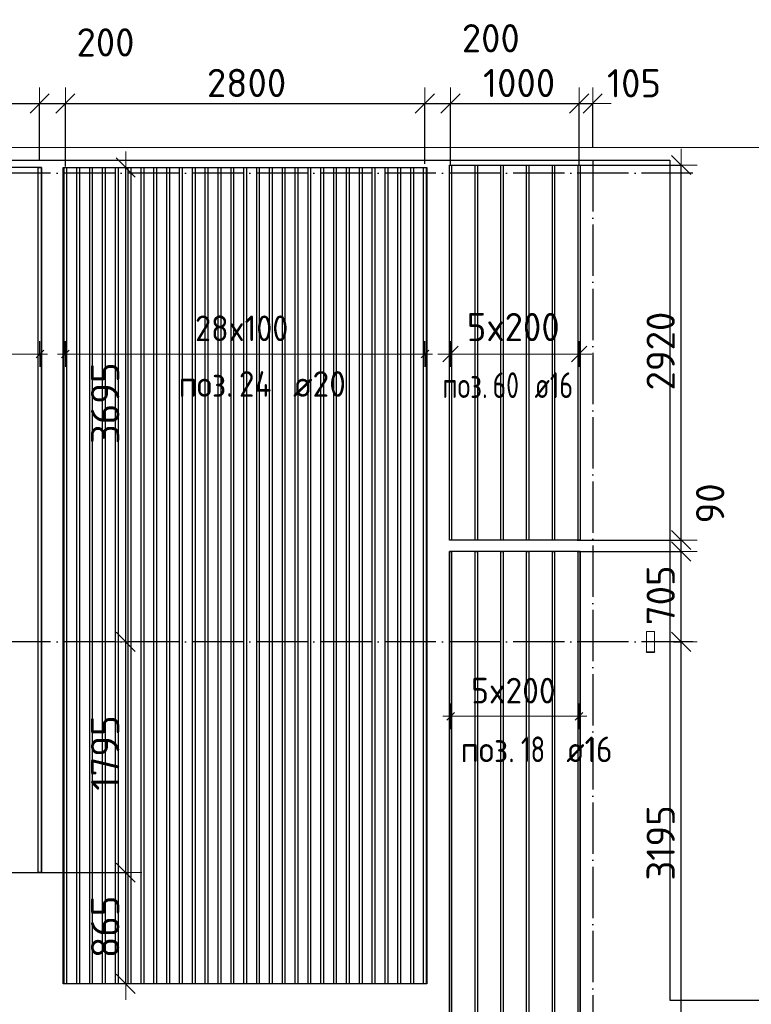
# Model space of a CAD drawing. Header units: millimetres. Extents: x -3483 to 105345, y -283423 to 72284.
# Tile 9 of 157: x 49438 to 55135, y -239982 to -232315. Entities that reach past the tile are written whole.
import ezdxf

# ---------------------------------------------------------------- set-up
doc = ezdxf.new("R2010")
doc.units = ezdxf.units.MM
doc.header["$PDMODE"] = 65
for name, pattern in [('______11', [500, 400, -50, 0, -50]), ('______2', [270, 200, -70]), ('______5', [1100, 800, -100, 100, -100])]:
    doc.linetypes.add(name, pattern=pattern)
for name, color, linetype, lineweight in [('Standard', 7, 'Continuous', 25), ('Размерная линия_ общее', 7, 'Continuous', 13), ('Стальная конструкция_ общее', 7, 'Continuous', 25), ('Фундамент_ общее', 7, 'Continuous', 35)]:
    doc.layers.add(name, color=color, linetype=linetype, lineweight=lineweight)
doc.layers.add('Арм.стержн.Доп. Арм. верхн.зоны У', color=7, linetype='Continuous', lineweight=35, true_color=0x739641)
doc.layers.add('Осевая линия_ общее', color=7, linetype='______5', lineweight=13, true_color=0xa0a0a0)
doc.styles.add('ISOCPEUR', font='ISOCPEUR')
doc.dimstyles.new('DIMSTYLE_4', dxfattribs={"dimtxt": 220, "dimasz": 250, "dimexe": 0, "dimexo": 0, "dimgap": 110, "dimtad": 2, "dimdec": 0, "dimrnd": 5, "dimzin": 12, "dimdsep": 46, "dimtxsty": 'ISOCPEUR', "dimblk1": 'ALL_ML_STRICH', "dimblk2": 'ALL_ML_STRICH', "dimsah": 1, "dimcen": 0, "dimclrd": 7, "dimclre": 256, "dimclrt": 7, "dimadec": 0, "dimazin": 0, "dimtfac": 1, "dimtdec": 0, "dimtix": 1, "dimtmove": 2, "dimatfit": 3, "dimfxl": 0, "dimtzin": 0, "dimlwd": 0, "dimlwe": -3, "dimarcsym": 0})
doc.dimstyles.new('DIMSTYLE_5', dxfattribs={"dimtxt": 220, "dimasz": 250, "dimexe": 0, "dimexo": 0, "dimgap": 110, "dimtad": 2, "dimdec": 0, "dimrnd": 5, "dimzin": 12, "dimdsep": 46, "dimtxsty": 'ISOCPEUR', "dimblk1": 'ALL_ML_STRICH', "dimblk2": 'ALL_ML_STRICH', "dimsah": 1, "dimcen": 0, "dimclrd": 7, "dimclre": 256, "dimclrt": 7, "dimadec": 0, "dimazin": 0, "dimtfac": 1, "dimtdec": 0, "dimtix": 1, "dimtmove": 2, "dimatfit": 3, "dimfxl": 0, "dimtvp": 1.2, "dimtzin": 0, "dimlwd": 0, "dimlwe": -3, "dimarcsym": 0})
doc.dimstyles.new('DIMSTYLE_9', dxfattribs={"dimtxt": 220, "dimasz": 250, "dimexe": 0, "dimexo": 0, "dimgap": 110, "dimtad": 0, "dimdec": 0, "dimrnd": 5, "dimzin": 12, "dimdsep": 46, "dimtxsty": 'ISOCPEUR', "dimblk1": 'ALL_ML_STRICH', "dimblk2": 'ALL_ML_STRICH', "dimsah": 1, "dimcen": 0, "dimclrd": 7, "dimclre": 256, "dimclrt": 7, "dimadec": 0, "dimazin": 0, "dimtfac": 1, "dimtdec": 0, "dimtix": 1, "dimtmove": 2, "dimatfit": 3, "dimfxl": 0, "dimtvp": 1.2, "dimtzin": 0, "dimlwd": 0, "dimlwe": -3, "dimarcsym": 0})

# ---------------------------------------------------------------- blocks, each defined once
blk = doc.blocks.new('ALL_ML_STRICH')
at = {"color": 0, "linetype": 'ByBlock', "lineweight": -2}
for p, q in [((0, -0.5), (0, 0.5)), ((-1, 0), (0.5, 0)), ((-0.3, -0.3), (0.3, 0.3))]:
    blk.add_line(p, q, dxfattribs=at)
blk = doc.blocks.new('*D544')
at = {"layer": 'DEFPOINTS', "color": 7, "linetype": 'Continuous', "lineweight": 13, "transparency": 33554687}
for p in [(47393.7, -232968), (49593.7, -233510), (47393.7, -233560.2)]:
    blk.add_point(p, dxfattribs=at)
at = {"layer": 'Размерная линия_ общее', "color": 253, "linetype": 'Continuous', "lineweight": -2, "true_color": 0xa0a0a0, "transparency": 33554687}
for p, q in [((47393.7, -233460.2), (47393.7, -232968)), ((49593.7, -233410), (49593.7, -232968))]:
    blk.add_line(p, q, dxfattribs=at)
at = {"layer": 'Размерная линия_ общее', "color": 7, "linetype": 'Continuous', "lineweight": -2, "transparency": 33554687}
blk.add_line((47393.7, -232968), (49593.7, -232968), dxfattribs=at)
at = {"layer": 'Размерная линия_ общее', "color": 7, "linetype": 'Continuous', "lineweight": 13, "transparency": 33554687, "xscale": 250, "yscale": 250, "zscale": 250, "rotation": 180}
blk.add_blockref('ALL_ML_STRICH', (47393.7, -232968), dxfattribs=at)
at = {"layer": 'Размерная линия_ общее', "color": 7, "linetype": 'Continuous', "lineweight": 13, "transparency": 33554687, "xscale": 250, "yscale": 250, "zscale": 250}
blk.add_blockref('ALL_ML_STRICH', (49593.7, -232968), dxfattribs=at)
at = {"layer": 'Размерная линия_ общее', "color": 7, "linetype": 'Continuous', "lineweight": 13, "transparency": 33554687, "insert": (48504.7, -232808), "char_height": 220, "width": 880, "attachment_point": 5, "style": 'ISOCPEUR'}
blk.add_mtext('\\A1;{2200}', dxfattribs=at)
blk = doc.blocks.new('*D545')
at = {"layer": 'DEFPOINTS', "color": 7, "linetype": 'Continuous', "lineweight": 13, "transparency": 33554687}
for p in [(49593.7, -232968), (49593.7, -233510), (49793.7, -233559.4)]:
    blk.add_point(p, dxfattribs=at)
at = {"layer": 'Размерная линия_ общее', "color": 253, "linetype": 'Continuous', "lineweight": -2, "true_color": 0xa0a0a0, "transparency": 33554687}
for p, q in [((49593.7, -233410), (49593.7, -232968)), ((49793.7, -233459.4), (49793.7, -232968))]:
    blk.add_line(p, q, dxfattribs=at)
at = {"layer": 'Размерная линия_ общее', "color": 7, "linetype": 'Continuous', "lineweight": -2, "transparency": 33554687}
blk.add_line((49593.7, -232968), (49793.7, -232968), dxfattribs=at)
at = {"layer": 'Размерная линия_ общее', "color": 7, "linetype": 'Continuous', "lineweight": 13, "transparency": 33554687, "xscale": 250, "yscale": 250, "zscale": 250, "rotation": 180}
blk.add_blockref('ALL_ML_STRICH', (49593.7, -232968), dxfattribs=at)
at = {"layer": 'Размерная линия_ общее', "color": 7, "linetype": 'Continuous', "lineweight": 13, "transparency": 33554687, "xscale": 250, "yscale": 250, "zscale": 250}
blk.add_blockref('ALL_ML_STRICH', (49793.7, -232968), dxfattribs=at)
at = {"layer": 'Размерная линия_ общее', "color": 7, "linetype": 'Continuous', "lineweight": 13, "transparency": 33554687, "insert": (50106.5, -232492.1), "char_height": 220, "width": 660, "attachment_point": 5, "style": 'ISOCPEUR'}
blk.add_mtext('\\A1;{200}', dxfattribs=at)
blk = doc.blocks.new('*D546')
at = {"layer": 'DEFPOINTS', "color": 7, "linetype": 'Continuous', "lineweight": 13, "transparency": 33554687}
for p in [(49793.7, -232968), (52593.7, -233537.2), (49793.7, -233559.4)]:
    blk.add_point(p, dxfattribs=at)
at = {"layer": 'Размерная линия_ общее', "color": 253, "linetype": 'Continuous', "lineweight": -2, "true_color": 0xa0a0a0, "transparency": 33554687}
for p, q in [((49793.7, -233459.4), (49793.7, -232968)), ((52593.7, -233437.2), (52593.7, -232968))]:
    blk.add_line(p, q, dxfattribs=at)
at = {"layer": 'Размерная линия_ общее', "color": 7, "linetype": 'Continuous', "lineweight": -2, "transparency": 33554687}
blk.add_line((49793.7, -232968), (52593.7, -232968), dxfattribs=at)
at = {"layer": 'Размерная линия_ общее', "color": 7, "linetype": 'Continuous', "lineweight": 13, "transparency": 33554687, "xscale": 250, "yscale": 250, "zscale": 250, "rotation": 180}
blk.add_blockref('ALL_ML_STRICH', (49793.7, -232968), dxfattribs=at)
at = {"layer": 'Размерная линия_ общее', "color": 7, "linetype": 'Continuous', "lineweight": 13, "transparency": 33554687, "xscale": 250, "yscale": 250, "zscale": 250}
blk.add_blockref('ALL_ML_STRICH', (52593.7, -232968), dxfattribs=at)
at = {"layer": 'Размерная линия_ общее', "color": 7, "linetype": 'Continuous', "lineweight": 13, "transparency": 33554687, "insert": (51204.7, -232808), "char_height": 220, "width": 880, "attachment_point": 5, "style": 'ISOCPEUR'}
blk.add_mtext('\\A1;{2800}', dxfattribs=at)
blk = doc.blocks.new('*D547')
at = {"layer": 'DEFPOINTS', "color": 7, "linetype": 'Continuous', "lineweight": 13, "transparency": 33554687}
for p in [(52593.7, -232968), (52593.7, -233537.2), (52793.7, -233541.6)]:
    blk.add_point(p, dxfattribs=at)
at = {"layer": 'Размерная линия_ общее', "color": 253, "linetype": 'Continuous', "lineweight": -2, "true_color": 0xa0a0a0, "transparency": 33554687}
for p, q in [((52593.7, -233437.2), (52593.7, -232968)), ((52793.7, -233441.6), (52793.7, -232968))]:
    blk.add_line(p, q, dxfattribs=at)
at = {"layer": 'Размерная линия_ общее', "color": 7, "linetype": 'Continuous', "lineweight": -2, "transparency": 33554687}
blk.add_line((52593.7, -232968), (52793.7, -232968), dxfattribs=at)
at = {"layer": 'Размерная линия_ общее', "color": 7, "linetype": 'Continuous', "lineweight": 13, "transparency": 33554687, "xscale": 250, "yscale": 250, "zscale": 250, "rotation": 180}
blk.add_blockref('ALL_ML_STRICH', (52593.7, -232968), dxfattribs=at)
at = {"layer": 'Размерная линия_ общее', "color": 7, "linetype": 'Continuous', "lineweight": 13, "transparency": 33554687, "xscale": 250, "yscale": 250, "zscale": 250}
blk.add_blockref('ALL_ML_STRICH', (52793.7, -232968), dxfattribs=at)
at = {"layer": 'Размерная линия_ общее', "color": 7, "linetype": 'Continuous', "lineweight": 13, "transparency": 33554687, "insert": (53106.5, -232459.6), "char_height": 220, "width": 660, "attachment_point": 5, "style": 'ISOCPEUR'}
blk.add_mtext('\\A1;{200}', dxfattribs=at)
blk = doc.blocks.new('*D548')
at = {"layer": 'DEFPOINTS', "color": 7, "linetype": 'Continuous', "lineweight": 13, "transparency": 33554687}
for p in [(52793.7, -232968), (52793.7, -233541.6), (53793.7, -233541.6)]:
    blk.add_point(p, dxfattribs=at)
at = {"layer": 'Размерная линия_ общее', "color": 253, "linetype": 'Continuous', "lineweight": -2, "true_color": 0xa0a0a0, "transparency": 33554687}
for p, q in [((52793.7, -233441.6), (52793.7, -232968)), ((53793.7, -233441.6), (53793.7, -232968))]:
    blk.add_line(p, q, dxfattribs=at)
at = {"layer": 'Размерная линия_ общее', "color": 7, "linetype": 'Continuous', "lineweight": -2, "transparency": 33554687}
blk.add_line((52793.7, -232968), (53793.7, -232968), dxfattribs=at)
at = {"layer": 'Размерная линия_ общее', "color": 7, "linetype": 'Continuous', "lineweight": 13, "transparency": 33554687, "xscale": 250, "yscale": 250, "zscale": 250, "rotation": 180}
blk.add_blockref('ALL_ML_STRICH', (52793.7, -232968), dxfattribs=at)
at = {"layer": 'Размерная линия_ общее', "color": 7, "linetype": 'Continuous', "lineweight": 13, "transparency": 33554687, "xscale": 250, "yscale": 250, "zscale": 250}
blk.add_blockref('ALL_ML_STRICH', (53793.7, -232968), dxfattribs=at)
at = {"layer": 'Размерная линия_ общее', "color": 7, "linetype": 'Continuous', "lineweight": 13, "transparency": 33554687, "insert": (53326.7, -232808), "char_height": 220, "width": 880, "attachment_point": 5, "style": 'ISOCPEUR'}
blk.add_mtext('\\A1;{1000}', dxfattribs=at)
blk = doc.blocks.new('*D549')
at = {"layer": 'DEFPOINTS', "color": 7, "linetype": 'Continuous', "lineweight": 13, "transparency": 33554687}
for p in [(53793.7, -232968), (53900, -233410), (53793.7, -233541.6)]:
    blk.add_point(p, dxfattribs=at)
at = {"layer": 'Размерная линия_ общее', "color": 253, "linetype": 'Continuous', "lineweight": -2, "true_color": 0xa0a0a0, "transparency": 33554687}
for p, q in [((53793.7, -233441.6), (53793.7, -232968)), ((53900, -233310), (53900, -232968))]:
    blk.add_line(p, q, dxfattribs=at)
at = {"layer": 'Размерная линия_ общее', "color": 7, "linetype": 'Continuous', "lineweight": -2, "transparency": 33554687}
blk.add_line((53793.7, -232968), (53900, -232968), dxfattribs=at)
at = {"layer": 'Размерная линия_ общее', "color": 7, "linetype": 'Continuous', "lineweight": 13, "transparency": 33554687, "xscale": 250, "yscale": 250, "zscale": 250}
blk.add_blockref('ALL_ML_STRICH', (53900, -232968), dxfattribs=at)
at = {"layer": 'Размерная линия_ общее', "color": 7, "linetype": 'Continuous', "lineweight": 13, "transparency": 33554687, "xscale": 250, "yscale": 250, "zscale": 250, "rotation": 180}
blk.add_blockref('ALL_ML_STRICH', (53793.7, -232968), dxfattribs=at)
at = {"layer": 'Размерная линия_ общее', "color": 7, "linetype": 'Continuous', "lineweight": 13, "transparency": 33554687, "insert": (54221.6, -232810.1), "char_height": 220, "width": 660, "attachment_point": 5, "style": 'ISOCPEUR'}
blk.add_mtext('\\A1;{105}', dxfattribs=at)
blk = doc.blocks.new('*D552')
at = {"layer": 'DEFPOINTS', "color": 7, "linetype": 'Continuous', "lineweight": 13, "transparency": 33554687}
for p in [(54429, -237160), (53682.6, -240357), (54589.5, -240357)]:
    blk.add_point(p, dxfattribs=at)
at = {"layer": 'Размерная линия_ общее', "color": 253, "linetype": 'Continuous', "lineweight": -2, "true_color": 0xa0a0a0, "transparency": 33554687}
for p, q in [((54529, -237160), (54589.5, -237160)), ((53782.6, -240357), (54589.5, -240357))]:
    blk.add_line(p, q, dxfattribs=at)
at = {"layer": 'Размерная линия_ общее', "color": 7, "linetype": 'Continuous', "lineweight": -2, "transparency": 33554687}
blk.add_line((54589.5, -240357), (54589.5, -237160), dxfattribs=at)
at = {"layer": 'Размерная линия_ общее', "color": 7, "linetype": 'Continuous', "lineweight": 13, "transparency": 33554687, "xscale": 250, "yscale": 250, "zscale": 250}
for p, rotation in [((54589.5, -237160), 90), ((54589.5, -240357), 270)]:
    blk.add_blockref('ALL_ML_STRICH', p, dxfattribs=dict(at, rotation=rotation))
at = {"layer": 'Размерная линия_ общее', "color": 7, "linetype": 'Continuous', "lineweight": 13, "transparency": 33554687, "insert": (54429.5, -238725.5), "char_height": 220, "width": 880, "attachment_point": 5, "rotation": 90, "style": 'ISOCPEUR'}
blk.add_mtext('\\A1;{3195}', dxfattribs=at)
blk = doc.blocks.new('*D553')
at = {"layer": 'DEFPOINTS', "color": 7, "linetype": 'Continuous', "lineweight": 13, "transparency": 33554687}
for p in [(53679.9, -236457), (54429, -237160), (54589.5, -237160)]:
    blk.add_point(p, dxfattribs=at)
at = {"layer": 'Размерная линия_ общее', "color": 253, "linetype": 'Continuous', "lineweight": -2, "true_color": 0xa0a0a0, "transparency": 33554687}
for p, q in [((53779.9, -236457), (54589.5, -236457)), ((54529, -237160), (54589.5, -237160))]:
    blk.add_line(p, q, dxfattribs=at)
at = {"layer": 'Размерная линия_ общее', "color": 7, "linetype": 'Continuous', "lineweight": -2, "transparency": 33554687}
blk.add_line((54589.5, -237160), (54589.5, -236457), dxfattribs=at)
at = {"layer": 'Размерная линия_ общее', "color": 7, "linetype": 'Continuous', "lineweight": 13, "transparency": 33554687, "xscale": 250, "yscale": 250, "zscale": 250}
for p, rotation in [((54589.5, -236457), 90), ((54589.5, -237160), 270)]:
    blk.add_blockref('ALL_ML_STRICH', p, dxfattribs=dict(at, rotation=rotation))
at = {"layer": 'Размерная линия_ общее', "color": 7, "linetype": 'Continuous', "lineweight": 13, "transparency": 33554687, "insert": (54429.5, -236797.5), "char_height": 220, "width": 660, "attachment_point": 5, "rotation": 90, "style": 'ISOCPEUR'}
blk.add_mtext('\\A1;{705}', dxfattribs=at)
blk = doc.blocks.new('*D554')
at = {"layer": 'DEFPOINTS', "color": 7, "linetype": 'Continuous', "lineweight": 13, "transparency": 33554687}
for p in [(53679.9, -236367), (53679.9, -236457), (54589.5, -236457)]:
    blk.add_point(p, dxfattribs=at)
at = {"layer": 'Размерная линия_ общее', "color": 253, "linetype": 'Continuous', "lineweight": -2, "true_color": 0xa0a0a0, "transparency": 33554687}
for p, q in [((53779.9, -236367), (54589.5, -236367)), ((53779.9, -236457), (54589.5, -236457))]:
    blk.add_line(p, q, dxfattribs=at)
at = {"layer": 'Размерная линия_ общее', "color": 7, "linetype": 'Continuous', "lineweight": -2, "transparency": 33554687}
blk.add_line((54589.5, -236457), (54589.5, -236367), dxfattribs=at)
at = {"layer": 'Размерная линия_ общее', "color": 7, "linetype": 'Continuous', "lineweight": 13, "transparency": 33554687, "xscale": 250, "yscale": 250, "zscale": 250}
for p, rotation in [((54589.5, -236457), 270), ((54589.5, -236367), 90)]:
    blk.add_blockref('ALL_ML_STRICH', p, dxfattribs=dict(at, rotation=rotation))
at = {"layer": 'Размерная линия_ общее', "color": 7, "linetype": 'Continuous', "lineweight": 13, "transparency": 33554687, "insert": (54814.6, -236082.2), "char_height": 220, "width": 440, "attachment_point": 5, "rotation": 90, "style": 'ISOCPEUR'}
blk.add_mtext('\\A1;{90}', dxfattribs=at)
blk = doc.blocks.new('*D555')
at = {"layer": 'DEFPOINTS', "color": 7, "linetype": 'Continuous', "lineweight": 13, "transparency": 33554687}
for p in [(53693.1, -233447), (53679.9, -236367), (54589.5, -236367)]:
    blk.add_point(p, dxfattribs=at)
at = {"layer": 'Размерная линия_ общее', "color": 253, "linetype": 'Continuous', "lineweight": -2, "true_color": 0xa0a0a0, "transparency": 33554687}
for p, q in [((53793.1, -233447), (54589.5, -233447)), ((53779.9, -236367), (54589.5, -236367))]:
    blk.add_line(p, q, dxfattribs=at)
at = {"layer": 'Размерная линия_ общее', "color": 7, "linetype": 'Continuous', "lineweight": -2, "transparency": 33554687}
blk.add_line((54589.5, -236367), (54589.5, -233447), dxfattribs=at)
at = {"layer": 'Размерная линия_ общее', "color": 7, "linetype": 'Continuous', "lineweight": 13, "transparency": 33554687, "xscale": 250, "yscale": 250, "zscale": 250}
for p, rotation in [((54589.5, -233447), 90), ((54589.5, -236367), 270)]:
    blk.add_blockref('ALL_ML_STRICH', p, dxfattribs=dict(at, rotation=rotation))
at = {"layer": 'Размерная линия_ общее', "color": 7, "linetype": 'Continuous', "lineweight": 13, "transparency": 33554687, "insert": (54429.5, -234896), "char_height": 220, "width": 880, "attachment_point": 5, "rotation": 90, "style": 'ISOCPEUR'}
blk.add_mtext('\\A1;{2920}', dxfattribs=at)
blk = doc.blocks.new('*D556')
at = {"layer": 'DEFPOINTS', "color": 7, "linetype": 'Continuous', "lineweight": 13, "transparency": 33554687}
for p in [(49478.8, -238957), (50263.5, -239823.3), (50303.7, -239823.3)]:
    blk.add_point(p, dxfattribs=at)
at = {"layer": 'Размерная линия_ общее', "color": 253, "linetype": 'Continuous', "lineweight": -2, "true_color": 0xa0a0a0, "transparency": 33554687}
for p, q in [((49578.8, -238957), (50263.5, -238957)), ((50263.5, -239823.3), (50263.5, -239823.3))]:
    blk.add_line(p, q, dxfattribs=at)
at = {"layer": 'Размерная линия_ общее', "color": 7, "linetype": 'Continuous', "lineweight": -2, "transparency": 33554687}
blk.add_line((50263.5, -239823.3), (50263.5, -238957), dxfattribs=at)
at = {"layer": 'Размерная линия_ общее', "color": 7, "linetype": 'Continuous', "lineweight": 13, "transparency": 33554687, "xscale": 250, "yscale": 250, "zscale": 250}
for p, rotation in [((50263.5, -238957), 90), ((50263.5, -239823.3), 270)]:
    blk.add_blockref('ALL_ML_STRICH', p, dxfattribs=dict(at, rotation=rotation))
at = {"layer": 'Размерная линия_ общее', "color": 7, "linetype": 'Continuous', "lineweight": 13, "transparency": 33554687, "insert": (50103.5, -239379.2), "char_height": 220, "width": 660, "attachment_point": 5, "rotation": 90, "style": 'ISOCPEUR'}
blk.add_mtext('\\A1;{865}', dxfattribs=at)
blk = doc.blocks.new('*D557')
at = {"layer": 'DEFPOINTS', "color": 7, "linetype": 'Continuous', "lineweight": 13, "transparency": 33554687}
for p in [(50193.7, -237160), (49478.8, -238957), (50263.5, -238957)]:
    blk.add_point(p, dxfattribs=at)
at = {"layer": 'Размерная линия_ общее', "color": 253, "linetype": 'Continuous', "lineweight": -2, "true_color": 0xa0a0a0, "transparency": 33554687}
for p, q in [((50263.5, -237160), (50263.5, -237160)), ((49578.8, -238957), (50263.5, -238957))]:
    blk.add_line(p, q, dxfattribs=at)
at = {"layer": 'Размерная линия_ общее', "color": 7, "linetype": 'Continuous', "lineweight": -2, "transparency": 33554687}
blk.add_line((50263.5, -238957), (50263.5, -237160), dxfattribs=at)
at = {"layer": 'Размерная линия_ общее', "color": 7, "linetype": 'Continuous', "lineweight": 13, "transparency": 33554687, "xscale": 250, "yscale": 250, "zscale": 250}
for p, rotation in [((50263.5, -237160), 90), ((50263.5, -238957), 270)]:
    blk.add_blockref('ALL_ML_STRICH', p, dxfattribs=dict(at, rotation=rotation))
at = {"layer": 'Размерная линия_ общее', "color": 7, "linetype": 'Continuous', "lineweight": 13, "transparency": 33554687, "insert": (50103.5, -238025.5), "char_height": 220, "width": 880, "attachment_point": 5, "rotation": 90, "style": 'ISOCPEUR'}
blk.add_mtext('\\A1;{1795}', dxfattribs=at)
blk = doc.blocks.new('*D558')
at = {"layer": 'DEFPOINTS', "color": 7, "linetype": 'Continuous', "lineweight": 13, "transparency": 33554687}
for p in [(50149.9, -233466.8), (50193.7, -237160), (50263.5, -237160)]:
    blk.add_point(p, dxfattribs=at)
at = {"layer": 'Размерная линия_ общее', "color": 253, "linetype": 'Continuous', "lineweight": -2, "true_color": 0xa0a0a0, "transparency": 33554687}
for p, q in [((50249.9, -233466.8), (50263.5, -233466.8)), ((50263.5, -237160), (50263.5, -237160))]:
    blk.add_line(p, q, dxfattribs=at)
at = {"layer": 'Размерная линия_ общее', "color": 7, "linetype": 'Continuous', "lineweight": -2, "transparency": 33554687}
blk.add_line((50263.5, -237160), (50263.5, -233466.8), dxfattribs=at)
at = {"layer": 'Размерная линия_ общее', "color": 7, "linetype": 'Continuous', "lineweight": 13, "transparency": 33554687, "xscale": 250, "yscale": 250, "zscale": 250}
for p, rotation in [((50263.5, -233466.8), 90), ((50263.5, -237160), 270)]:
    blk.add_blockref('ALL_ML_STRICH', p, dxfattribs=dict(at, rotation=rotation))
at = {"layer": 'Размерная линия_ общее', "color": 7, "linetype": 'Continuous', "lineweight": 13, "transparency": 33554687, "insert": (50103.5, -235302.4), "char_height": 220, "width": 880, "attachment_point": 5, "rotation": 90, "style": 'ISOCPEUR'}
blk.add_mtext('\\A1;{3695}', dxfattribs=at)

msp = doc.modelspace()

# ---------------------------------------------------------------- linework, layer by layer
at = {"layer": 'Standard', "color": 7, "linetype": 'Continuous', "lineweight": 13, "transparency": 33554687}
msp.add_lwpolyline([(39250, -280750), (65250, -280750), (65250, -233310), (39250, -233310), (39250, -280750)], dxfattribs=at)
at = {"layer": 'Арм.стержн.Доп. Арм. верхн.зоны У', "color": 253, "linetype": 'Continuous', "lineweight": -3, "true_color": 0xa0a0a0, "transparency": 33554687}
for p, q in [((49595.2, -234918.5), (49595.2, -234818.5)), ((49793.7, -234918.5), (49793.7, -234818.5)), ((52593.7, -234918.5), (52593.7, -234818.5)), ((52793.7, -234918.5), (52793.7, -234818.5)), ((53793.7, -234918.5), (53793.7, -234818.5)), ((49595.2, -234918.5), (49595.2, -235018.5)), ((49793.7, -234918.5), (49793.7, -235018.5)), ((52593.7, -234918.5), (52593.7, -235018.5)), ((52793.7, -234918.5), (52793.7, -235018.5)), ((53793.7, -234918.5), (53793.7, -235018.5)), ((52793.7, -237739.9), (52793.7, -237639.9)), ((53793.7, -237739.9), (53793.7, -237639.9)), ((52793.7, -237739.9), (52793.7, -237839.9)), ((53793.7, -237739.9), (53793.7, -237839.9))]:
    msp.add_line(p, q, dxfattribs=at)
at = {"layer": 'Арм.стержн.Доп. Арм. верхн.зоны У', "color": 7, "linetype": 'Continuous', "lineweight": 25, "transparency": 33554687}
for p, q in [((49565.2, -234948.5), (49625.2, -234888.5)), ((49763.7, -234948.5), (49823.7, -234888.5)), ((52563.7, -234948.5), (52623.7, -234888.5)), ((52733.7, -234978.5), (52853.7, -234858.5)), ((53733.7, -234978.5), (53853.7, -234858.5)), ((52763.7, -237769.9), (52823.7, -237709.9)), ((53763.7, -237769.9), (53823.7, -237709.9))]:
    msp.add_line(p, q, dxfattribs=at)
at = {"layer": 'Арм.стержн.Доп. Арм. верхн.зоны У', "color": 7, "linetype": 'Continuous', "lineweight": 13, "transparency": 33554687}
for p, q in [((49595.2, -234918.5), (49655.2, -234918.5)), ((49793.7, -234918.5), (49733.7, -234918.5)), ((52593.7, -234918.5), (52653.7, -234918.5)), ((52793.7, -234918.5), (52693.7, -234918.5)), ((52793.7, -234918.5), (53793.7, -234918.5)), ((53793.7, -234918.5), (53893.7, -234918.5)), ((52793.7, -237739.9), (52733.7, -237739.9)), ((52793.7, -237739.9), (53793.7, -237739.9)), ((53793.7, -237739.9), (53853.7, -237739.9))]:
    msp.add_line(p, q, dxfattribs=at)
at = {"layer": 'Арм.стержн.Доп. Арм. верхн.зоны У', "color": 52, "linetype": 'Continuous', "lineweight": 25, "transparency": 33554687}
for points in [[(53801.7, -233447), (53801.7, -236367), (52785.7, -236367), (52785.7, -233447), (53801.7, -233447)], [(49609.2, -238957), (49609.2, -233466.8), (47381.2, -233466.8), (47381.2, -238957), (49609.2, -238957)], [(52609.7, -233466.8), (52609.7, -239823.3), (49777.7, -239823.3), (49777.7, -233466.8), (52609.7, -233466.8)], [(53801.7, -240357), (53801.7, -236457), (52785.7, -236457), (52785.7, -240357), (53801.7, -240357)]]:
    msp.add_lwpolyline(points, dxfattribs=at)
at = {"layer": 'Арм.стержн.Доп. Арм. верхн.зоны У', "color": 7, "linetype": 'Continuous', "lineweight": 25, "transparency": 33554687}
for points in [[(52801.7, -233447), (52801.7, -236367), (52785.7, -236367), (52785.7, -233447), (52801.7, -233447)], [(53001.7, -233447), (53001.7, -236367), (52985.7, -236367), (52985.7, -233447), (53001.7, -233447)], [(53201.7, -233447), (53201.7, -236367), (53185.7, -236367), (53185.7, -233447), (53201.7, -233447)], [(53401.7, -233447), (53401.7, -236367), (53385.7, -236367), (53385.7, -233447), (53401.7, -233447)], [(53601.7, -233447), (53601.7, -236367), (53585.7, -236367), (53585.7, -233447), (53601.7, -233447)], [(53801.7, -233447), (53801.7, -236367), (53785.7, -236367), (53785.7, -233447), (53801.7, -233447)], [(49607.7, -233466.8), (49607.7, -238957), (49582.7, -238957), (49582.7, -233466.8), (49607.7, -233466.8)], [(49803.7, -233466.8), (49803.7, -239823.3), (49783.7, -239823.3), (49783.7, -233466.8), (49803.7, -233466.8)], [(49903.7, -233466.8), (49903.7, -239823.3), (49883.7, -239823.3), (49883.7, -233466.8), (49903.7, -233466.8)], [(50003.7, -233466.8), (50003.7, -239823.3), (49983.7, -239823.3), (49983.7, -233466.8), (50003.7, -233466.8)], [(50103.7, -233466.8), (50103.7, -239823.3), (50083.7, -239823.3), (50083.7, -233466.8), (50103.7, -233466.8)], [(50203.7, -233466.8), (50203.7, -239823.3), (50183.7, -239823.3), (50183.7, -233466.8), (50203.7, -233466.8)], [(50303.7, -233466.8), (50303.7, -239823.3), (50283.7, -239823.3), (50283.7, -233466.8), (50303.7, -233466.8)], [(50403.7, -233466.8), (50403.7, -239823.3), (50383.7, -239823.3), (50383.7, -233466.8), (50403.7, -233466.8)], [(50503.7, -233466.8), (50503.7, -239823.3), (50483.7, -239823.3), (50483.7, -233466.8), (50503.7, -233466.8)], [(50603.7, -233466.8), (50603.7, -239823.3), (50583.7, -239823.3), (50583.7, -233466.8), (50603.7, -233466.8)], [(50703.7, -233466.8), (50703.7, -239823.3), (50683.7, -239823.3), (50683.7, -233466.8), (50703.7, -233466.8)], [(50803.7, -233466.8), (50803.7, -239823.3), (50783.7, -239823.3), (50783.7, -233466.8), (50803.7, -233466.8)], [(50903.7, -233466.8), (50903.7, -239823.3), (50883.7, -239823.3), (50883.7, -233466.8), (50903.7, -233466.8)], [(51003.7, -233466.8), (51003.7, -239823.3), (50983.7, -239823.3), (50983.7, -233466.8), (51003.7, -233466.8)], [(51103.7, -233466.8), (51103.7, -239823.3), (51083.7, -239823.3), (51083.7, -233466.8), (51103.7, -233466.8)], [(51203.7, -233466.8), (51203.7, -239823.3), (51183.7, -239823.3), (51183.7, -233466.8), (51203.7, -233466.8)], [(51303.7, -233466.8), (51303.7, -239823.3), (51283.7, -239823.3), (51283.7, -233466.8), (51303.7, -233466.8)], [(51403.7, -233466.8), (51403.7, -239823.3), (51383.7, -239823.3), (51383.7, -233466.8), (51403.7, -233466.8)], [(51503.7, -233466.8), (51503.7, -239823.3), (51483.7, -239823.3), (51483.7, -233466.8), (51503.7, -233466.8)], [(51603.7, -233466.8), (51603.7, -239823.3), (51583.7, -239823.3), (51583.7, -233466.8), (51603.7, -233466.8)], [(51703.7, -233466.8), (51703.7, -239823.3), (51683.7, -239823.3), (51683.7, -233466.8), (51703.7, -233466.8)], [(51803.7, -233466.8), (51803.7, -239823.3), (51783.7, -239823.3), (51783.7, -233466.8), (51803.7, -233466.8)], [(51903.7, -233466.8), (51903.7, -239823.3), (51883.7, -239823.3), (51883.7, -233466.8), (51903.7, -233466.8)], [(52003.7, -233466.8), (52003.7, -239823.3), (51983.7, -239823.3), (51983.7, -233466.8), (52003.7, -233466.8)], [(52103.7, -233466.8), (52103.7, -239823.3), (52083.7, -239823.3), (52083.7, -233466.8), (52103.7, -233466.8)], [(52203.7, -233466.8), (52203.7, -239823.3), (52183.7, -239823.3), (52183.7, -233466.8), (52203.7, -233466.8)], [(52303.7, -233466.8), (52303.7, -239823.3), (52283.7, -239823.3), (52283.7, -233466.8), (52303.7, -233466.8)], [(52403.7, -233466.8), (52403.7, -239823.3), (52383.7, -239823.3), (52383.7, -233466.8), (52403.7, -233466.8)], [(52503.7, -233466.8), (52503.7, -239823.3), (52483.7, -239823.3), (52483.7, -233466.8), (52503.7, -233466.8)], [(52603.7, -233466.8), (52603.7, -239823.3), (52583.7, -239823.3), (52583.7, -233466.8), (52603.7, -233466.8)], [(52785.7, -240357), (52785.7, -236457), (52801.7, -236457), (52801.7, -240357), (52785.7, -240357)], [(52985.7, -240357), (52985.7, -236457), (53001.7, -236457), (53001.7, -240357), (52985.7, -240357)], [(53185.7, -240357), (53185.7, -236457), (53201.7, -236457), (53201.7, -240357), (53185.7, -240357)], [(53385.7, -240357), (53385.7, -236457), (53401.7, -236457), (53401.7, -240357), (53385.7, -240357)], [(53585.7, -240357), (53585.7, -236457), (53601.7, -236457), (53601.7, -240357), (53585.7, -240357)], [(53785.7, -240357), (53785.7, -236457), (53801.7, -236457), (53801.7, -240357), (53785.7, -240357)]]:
    msp.add_lwpolyline(points, dxfattribs=at)
at = {"layer": 'Арм.стержн.Доп. Арм. верхн.зоны У', "color": 7, "linetype": 'Continuous', "lineweight": 13, "transparency": 33554687}
for points in [[(47395.2, -234918.5), (47935.2, -234918.5), (47935.2, -234918.5), (49595.2, -234918.5)], [(49793.7, -234918.5), (50613.7, -234918.5), (50613.7, -234918.5), (52593.7, -234918.5)]]:
    msp.add_lwpolyline(points, dxfattribs=at)
at = {"layer": 'Осевая линия_ общее', "color": 253, "linetype": '______11', "lineweight": -3, "true_color": 0xa0a0a0, "transparency": 33554687}
for p, q in [((53900, -233410), (53900, -282827.9)), ((54680, -233510), (37142.2, -233510)), ((54680, -237160), (37142.2, -237160))]:
    msp.add_line(p, q, dxfattribs=at)
at = {"layer": 'Стальная конструкция_ общее', "color": 253, "linetype": '______2', "lineweight": 18, "true_color": 0xababab, "transparency": 33554687}
for p, q in [((54320, -237236.9), (54320, -237080)), ((54320, -237080), (54380, -237080)), ((54320, -237236.9), (54320, -237080)), ((54320, -237080), (54380, -237080)), ((54380, -237080), (54380, -237236.9)), ((54380, -237080), (54380, -237236.9))]:
    msp.add_line(p, q, dxfattribs=at)
at = {"layer": 'Стальная конструкция_ общее', "color": 7, "linetype": 'Continuous', "lineweight": 25, "transparency": 33554687}
for p, q in [((54320, -237240), (54320, -237236.9)), ((54320, -237236.9), (54380, -237236.9)), ((54320, -237240), (54320, -237236.9)), ((54320, -237236.9), (54380, -237236.9)), ((54320, -237240), (54380, -237240)), ((54320, -237240), (54380, -237240)), ((54380, -237236.9), (54380, -237240)), ((54380, -237236.9), (54380, -237240))]:
    msp.add_line(p, q, dxfattribs=at)
at = {"layer": 'Фундамент_ общее', "color": 7, "lineweight": 25, "transparency": 33554687}
for p, q in [((40600, -233410), (54500, -233410)), ((54500, -233410), (54500, -239950)), ((54500, -239950), (56340, -239950))]:
    msp.add_line(p, q, dxfattribs=at)
at = {"layer": 'Фундамент_ общее', "color": 7, "linetype": 'Continuous', "lineweight": 25, "transparency": 33554687}
for p, q in [((40600, -233410), (54500, -233410)), ((54500, -233410), (54500, -239950)), ((54500, -239950), (56340, -239950))]:
    msp.add_line(p, q, dxfattribs=at)

# ---------------------------------------------------------------- texts
at = {"layer": 'Арм.стержн.Доп. Арм. верхн.зоны У', "color": 7, "linetype": 'Continuous', "lineweight": 13, "transparency": 33554687, "attachment_point": 7, "style": 'ISOCPEUR'}
for s, insert, char_height, width in [('\\W0.95;5x200', (52919.7, -234818.5), 220, 873.359), ('\\W0.91;28x100', (50803.7, -234818.5), 200, 890.289), ('\\W0.95;5x200', (52953.7, -237639.9), 200, 793.963)]:
    msp.add_mtext(s, dxfattribs=dict(at, insert=insert, char_height=char_height, width=width))
at = {"layer": 'Арм.стержн.Доп. Арм. верхн.зоны У', "color": 7, "linetype": 'Continuous', "lineweight": 25, "transparency": 33554687, "char_height": 200, "attachment_point": 7, "style": 'ISOCPEUR'}
for s, insert, width in [('\\W0.88;24', (51145.6, -235251.9), 387.995), ('\\W0.95; ø20 ', (51445.6, -235251.9), 794.384), ('\\W0.73;60', (53120.2, -235261.4), 306.006), ('\\W0.74; ø16 ', (53353.5, -235261.4), 624.254), ('\\W0.92;поз.', (50675.6, -235251.9), 561.647), ('\\W0.77;поз.', (52728.5, -235261.4), 468.039), ('\\W0.75;18', (53341.3, -238096.9), 314.854), ('\\W0.89; ø16 ', (53581.3, -238096.9), 749.105), ('\\W0.92;поз.', (52871.3, -238096.9), 561.646)]:
    msp.add_mtext(s, dxfattribs=dict(at, insert=insert, width=width))

# ---------------------------------------------------------------- dimensions: what is measured, and where the dimension line sits
at = {"layer": 'Размерная линия_ общее', "color": 7, "linetype": 'Continuous', "lineweight": 13, "transparency": 33554687}
for base, p1, p2, dimstyle, picture, middle in [((49793.7, -232968), (49593.7, -233410), (49793.7, -233459.4), 'DIMSTYLE_5', '*D545', (50106.5, -232492.1)), ((52793.7, -232968), (52593.7, -233437.2), (52793.7, -233441.6), 'DIMSTYLE_5', '*D547', (53106.5, -232459.6)), ((49593.7, -232968), (47393.7, -233460.2), (49593.7, -233410), 'DIMSTYLE_4', '*D544', (48504.7, -232808)), ((52593.7, -232968), (49793.7, -233459.4), (52593.7, -233437.2), 'DIMSTYLE_4', '*D546', (51204.7, -232808)), ((53793.7, -232968), (52793.7, -233441.6), (53793.7, -233441.6), 'DIMSTYLE_4', '*D548', (53326.7, -232808)), ((53900, -232968), (53793.7, -233441.6), (53900, -233310), 'DIMSTYLE_5', '*D549', (54221.6, -232810.1))]:
    dim = msp.add_linear_dim(base=base, p1=p1, p2=p2, dimstyle=dimstyle, override={"dimpost": '<>', "dimclrd": 7, "dimclre": 253, "dimclrt": 7, "dimlwd": 0, "dimlwe": 65533}, dxfattribs=at)
    dim.commit()
    dim.dimension.update_dxf_attribs({"geometry": picture, "text_midpoint": middle, "dimtype": 160})
for base, p1, p2, dimstyle, picture, middle in [((50263.5, -233466.8), (50263.5, -237160), (50249.9, -233466.8), 'DIMSTYLE_4', '*D558', (50103.5, -235302.4)), ((54589.5, -233447), (53779.9, -236367), (53793.1, -233447), 'DIMSTYLE_4', '*D555', (54429.5, -234896)), ((54589.5, -236367), (53779.9, -236457), (53779.9, -236367), 'DIMSTYLE_9', '*D554', (54814.6, -236082.2)), ((54589.5, -236457), (54529, -237160), (53779.9, -236457), 'DIMSTYLE_4', '*D553', (54429.5, -236797.5)), ((50263.5, -237160), (49578.8, -238957), (50263.5, -237160), 'DIMSTYLE_4', '*D557', (50103.5, -238025.5)), ((54589.5, -237160), (53782.6, -240357), (54529, -237160), 'DIMSTYLE_4', '*D552', (54429.5, -238725.5)), ((50263.5, -238957), (50263.5, -239823.3), (49578.8, -238957), 'DIMSTYLE_4', '*D556', (50103.5, -239379.2))]:
    dim = msp.add_linear_dim(base=base, p1=p1, p2=p2, angle=90, dimstyle=dimstyle, override={"dimpost": '<>', "dimclrd": 7, "dimclre": 253, "dimclrt": 7, "dimlwd": 0, "dimlwe": 65533}, dxfattribs=at)
    dim.commit()
    dim.dimension.update_dxf_attribs({"geometry": picture, "text_midpoint": middle, "dimtype": 160})

doc.saveas('drawing.dxf')
